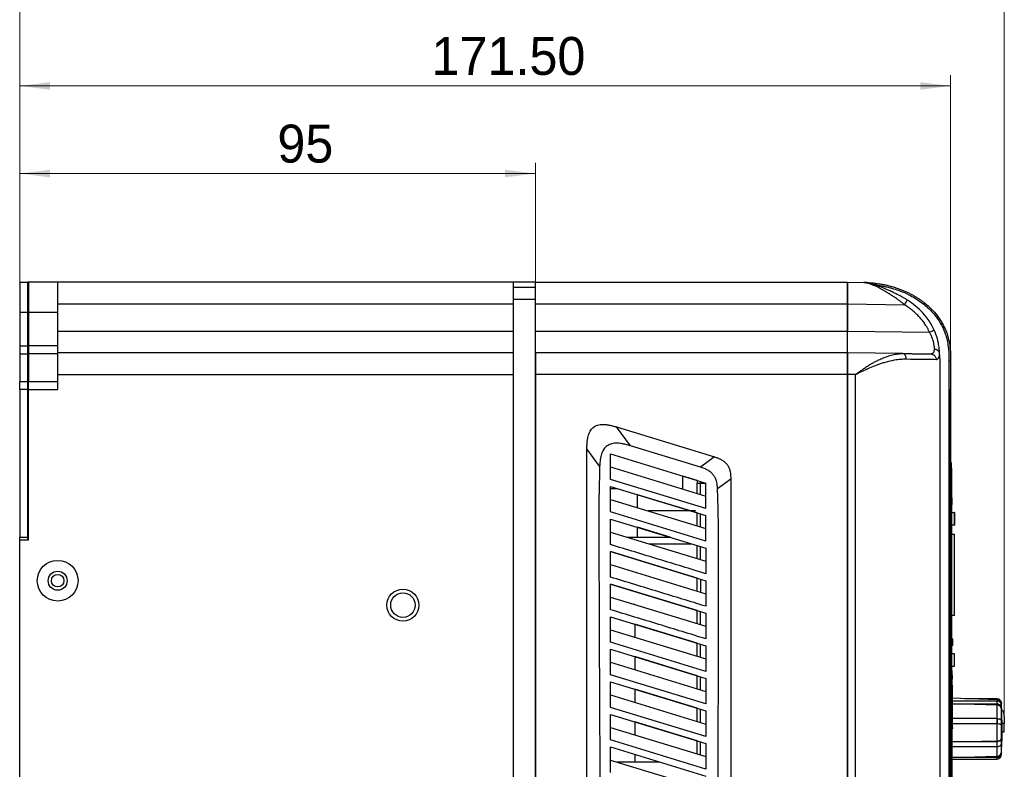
# Model space of a CAD drawing. Header units: millimetres. Extents: x 0 to 423, y 0 to 297.
# Tile 16 of 39: x 180 to 270, y 163 to 232. Entities that reach past the tile are written whole.
import ezdxf

# ---------------------------------------------------------------- set-up
doc = ezdxf.new("R2010")
doc.units = ezdxf.units.MM
doc.layers.add('实线', color=2, linetype='Continuous', lineweight=25)
doc.styles.add('SLDTEXTSTYLE16', font='ARIAL.TTF', dxfattribs={"width": 0.948})
doc.dimstyles.new('SLDDIMSTYLE0', dxfattribs={"dimtxt": 3.5, "dimasz": 2.8, "dimexe": 0, "dimexo": 0.0625, "dimgap": 0.875, "dimtad": 2, "dimlfac": 2, "dimrnd": 1e-09, "dimzin": 12, "dimdsep": 46, "dimtxsty": 'SLDTEXTSTYLE16', "dimsah": 1, "dimcen": 0.09, "dimadec": 0, "dimazin": 3, "dimtfac": 1, "dimtofl": 0, "dimtmove": 0, "dimatfit": 3, "dimfxl": 1, "dimfrac": 2, "dimtolj": 1, "dimtzin": 12, "dimarcsym": 0})
doc.dimstyles.new('SLDDIMSTYLE2', dxfattribs={"dimtxt": 3.5, "dimasz": 2.8, "dimexe": 0, "dimexo": 0.0625, "dimgap": 0.875, "dimtad": 2, "dimlfac": 2, "dimrnd": 1e-09, "dimzin": 4, "dimdsep": 46, "dimtxsty": 'SLDTEXTSTYLE16', "dimsah": 1, "dimcen": 0.09, "dimadec": 0, "dimazin": 1, "dimtfac": 1, "dimtofl": 0, "dimtmove": 0, "dimatfit": 3, "dimfxl": 1, "dimfrac": 2, "dimtolj": 1, "dimtzin": 12, "dimarcsym": 0})

# ---------------------------------------------------------------- blocks, each defined once
blk = doc.blocks.new('_D_5')
at = {"color": 7, "linetype": 'Continuous', "lineweight": 18, "true_color": 0xffffff}
for p, q in [((179.583, 198.073), (179.583, 218.468)), ((227.083, 206.408), (227.083, 218.468)), ((179.583, 217.468), (227.083, 217.468))]:
    blk.add_line(p, q, dxfattribs=at)
for points in [[(179.583, 217.468), (182.383, 217.118), (182.383, 217.818)], [(227.083, 217.468), (224.283, 217.818), (224.283, 217.118)]]:
    blk.add_solid(points, dxfattribs=at)
at = {"color": 7, "linetype": 'Continuous', "lineweight": 18, "true_color": 0xffffff, "insert": (203.318, 221.979), "char_height": 3.5, "attachment_point": 1, "style": 'SLDTEXTSTYLE16'}
blk.add_mtext('95', dxfattribs=at)
blk = doc.blocks.new('_D_6')
at = {"color": 7, "linetype": 'Continuous', "lineweight": 18, "true_color": 0xffffff}
for p, q in [((179.583, 205.208), (179.583, 226.541)), ((265.333, 200.708), (265.333, 226.541)), ((179.583, 225.541), (265.333, 225.541))]:
    blk.add_line(p, q, dxfattribs=at)
for points in [[(179.583, 225.541), (182.383, 225.191), (182.383, 225.891)], [(265.333, 225.541), (262.533, 225.891), (262.533, 225.191)]]:
    blk.add_solid(points, dxfattribs=at)
at = {"color": 7, "linetype": 'Continuous', "lineweight": 18, "true_color": 0xffffff, "insert": (217.518, 230.053), "char_height": 3.5, "attachment_point": 1, "style": 'SLDTEXTSTYLE16'}
blk.add_mtext('171.50', dxfattribs=at)
blk = doc.blocks.new('_D_7')
at = {"color": 7, "linetype": 'Continuous', "lineweight": 18, "true_color": 0xffffff}
for p, q in [((179.583, 184.208), (179.583, 236.468)), ((270.279, 166.945), (270.279, 236.468)), ((179.583, 235.468), (270.279, 235.468))]:
    blk.add_line(p, q, dxfattribs=at)
for points in [[(179.583, 235.468), (182.383, 235.118), (182.383, 235.818)], [(270.279, 235.468), (267.479, 235.818), (267.479, 235.118)]]:
    blk.add_solid(points, dxfattribs=at)
at = {"color": 7, "linetype": 'Continuous', "lineweight": 18, "true_color": 0xffffff, "insert": (220.86, 239.979), "char_height": 3.5, "attachment_point": 1, "style": 'SLDTEXTSTYLE16'}
blk.add_mtext('181', dxfattribs=at)

msp = doc.modelspace()

# ---------------------------------------------------------------- linework, layer by layer
at = {"layer": '实线', "color": 2, "linetype": 'Continuous', "lineweight": 25, "true_color": 0xffff00}
for p, q in [((179.5826, 207.4576), (179.5826, 204.7076)), ((179.5826, 207.4576), (180.3326, 207.4576)), ((180.3326, 204.7076), (180.3326, 207.4576)), ((180.3826, 207.4576), (180.3326, 207.4576)), ((180.3826, 207.4576), (180.3826, 204.7076)), ((183.0826, 207.4576), (180.3826, 207.4576)), ((183.0826, 204.7076), (183.0826, 207.4576)), ((225.0826, 207.4576), (183.0826, 207.4576)), ((225.0826, 206.9576), (225.0826, 207.4576)), ((227.0826, 207.4576), (225.0826, 207.4576)), ((225.0826, 205.9076), (225.0826, 206.9576)), ((227.0826, 206.9576), (225.0826, 206.9576)), ((227.0826, 206.9576), (227.0826, 207.4576)), ((227.0826, 207.4576), (255.8326, 207.4576)), ((227.0826, 205.9076), (227.0826, 206.9576)), ((255.8326, 207.4576), (257.3326, 207.4366)), ((180.3326, 206.1576), (180.3826, 206.1576)), ((225.0826, 205.9076), (227.0826, 205.9076)), ((225.0826, 81.0076), (225.0826, 205.9076)), ((227.0826, 81.0076), (227.0826, 205.9076)), ((183.0826, 205.4576), (225.0826, 205.4576)), ((227.0826, 205.4576), (255.8326, 205.4576)), ((255.8326, 205.4578), (255.8326, 202.9574)), ((255.8326, 205.4578), (261.093, 205.3843)), ((255.8326, 202.9576), (255.8326, 205.4576)), ((179.5826, 204.7076), (179.5826, 201.592)), ((179.5826, 204.7076), (180.3326, 204.7076)), ((180.3326, 201.592), (180.3326, 204.7076)), ((180.3826, 204.7076), (180.3826, 201.592)), ((180.3826, 204.7076), (183.0826, 204.7076)), ((183.0826, 201.592), (183.0826, 204.7076)), ((183.0826, 202.9576), (225.0826, 202.9576)), ((227.0826, 202.9576), (255.8326, 202.9576)), ((255.8326, 202.9574), (263.3833, 202.852)), ((179.5826, 201.592), (179.5826, 200.8586)), ((179.5826, 201.592), (180.3326, 201.592)), ((180.3326, 200.8586), (180.3326, 201.592)), ((180.3826, 201.592), (180.3826, 200.8586)), ((183.0826, 201.592), (180.3826, 201.592)), ((183.0826, 200.8586), (183.0826, 201.592)), ((179.5826, 200.8586), (179.5826, 198.3066)), ((179.5826, 200.8586), (180.3326, 200.8586)), ((180.3326, 198.3066), (180.3326, 200.8586)), ((180.3826, 200.8586), (180.3826, 198.3066)), ((183.0826, 200.8586), (180.3826, 200.8586)), ((225.0826, 200.9576), (183.0826, 200.9576)), ((183.0826, 198.3066), (183.0826, 200.8586)), ((255.8326, 200.9576), (227.0826, 200.9576)), ((260.9493, 200.8861), (255.8326, 200.9576)), ((263.5754, 200.8699), (263.5345, 200.85)), ((263.6, 200.8565), (263.7059, 200.8132)), ((264.3326, 200.4576), (264.3326, 139.4576)), ((265.1852, 200.2076), (265.1843, 139.4576)), ((265.3326, 200.2076), (265.3326, 139.4576)), ((183.0826, 198.9576), (225.0826, 198.9576)), ((255.8326, 198.9576), (227.0826, 198.9576)), ((227.0826, 198.9576), (227.0826, 87.9576)), ((255.8326, 87.9576), (255.8326, 198.9576)), ((255.8326, 198.956), (255.8326, 139.4576)), ((256.5826, 198.9486), (255.8326, 198.956)), ((256.5791, 139.4576), (256.5826, 198.9486)), ((179.5826, 197.5732), (179.5826, 198.3066)), ((179.5826, 198.3066), (180.3326, 198.3066)), ((180.3326, 197.5732), (180.3326, 198.3066)), ((180.3826, 197.5732), (180.3826, 198.3066)), ((180.3826, 198.3066), (183.0826, 198.3066)), ((183.0826, 197.5732), (183.0826, 198.3066)), ((179.5826, 197.5732), (179.5826, 183.9576)), ((180.3326, 197.5732), (179.5826, 197.5732)), ((180.3326, 183.9576), (180.3326, 197.5732)), ((180.3826, 183.7076), (180.3826, 197.5732)), ((180.3826, 197.5732), (183.0826, 197.5732)), ((265.3326, 197.6001), (265.241, 197.498)), ((265.2326, 196.4932), (265.3326, 196.4932)), ((265.2326, 191.6072), (265.2326, 196.4932)), ((235.8502, 192.3838), (234.5635, 194.1227)), ((234.5635, 194.1227), (243.5873, 191.3639)), ((242.3006, 190.4117), (235.8502, 192.3838)), ((233.006, 190.5161), (231.8325, 192.1019)), ((234.0061, 191.6405), (242.7826, 188.9572)), ((234.0061, 189.2875), (234.0061, 191.6405)), ((265.3326, 191.6072), (265.2326, 191.5046)), ((265.3326, 191.6072), (265.2326, 191.6072)), ((265.2326, 191.5046), (265.2326, 190.5072)), ((243.5873, 191.3638), (242.3006, 190.4117)), ((265.2326, 191.0072), (265.1826, 191.0072)), ((265.2326, 191.2572), (265.1851, 191.2572)), ((265.2326, 142.0072), (265.2326, 190.5072)), ((265.2326, 190.5072), (265.3326, 190.5072)), ((265.4326, 190.8322), (265.3326, 190.8322)), ((265.4326, 190.3322), (265.4326, 190.8322)), ((234.0061, 190.4379), (242.7826, 187.7547)), ((241.9826, 189.2018), (240.6826, 189.5993)), ((240.6826, 188.4566), (240.6826, 189.5993)), ((265.4326, 190.3322), (265.4326, 168.1072)), ((242.7826, 186.6047), (234.0061, 189.2875)), ((241.9826, 189.2018), (241.9826, 188.9576)), ((241.9826, 187.9993), (241.9826, 188.9576)), ((241.9826, 188.9576), (242.7826, 188.9576)), ((242.2826, 187.9075), (242.2826, 189.1101)), ((242.7826, 186.6047), (242.7826, 188.9572)), ((243.8657, 188.4426), (245.0827, 189.3431)), ((245.0826, 189.3431), (245.0829, 134.4071)), ((234.0061, 188.6405), (242.7826, 185.9572)), ((234.0061, 186.2876), (234.0061, 188.6405)), ((234.0061, 188.4566), (234.6074, 188.4566)), ((241.9826, 186.2018), (236.4926, 187.8803)), ((236.4926, 186.6882), (236.4926, 187.8803)), ((240.4866, 188.4566), (240.6826, 188.4566)), ((234.0061, 187.4379), (242.7826, 184.7547)), ((265.4826, 187.5822), (265.4326, 187.5822)), ((265.4826, 187.5056), (265.4326, 187.5056)), ((265.4826, 187.4928), (265.4326, 187.4928)), ((265.4826, 187.4673), (265.4326, 187.4673)), ((265.4826, 187.4545), (265.4326, 187.4545)), ((265.4826, 187.2503), (265.4326, 187.2503)), ((265.4826, 186.9822), (265.4326, 186.9822)), ((265.4826, 186.9822), (265.4826, 187.5822)), ((242.7826, 183.6046), (234.0061, 186.2876)), ((241.8326, 186.3816), (237.4611, 186.3816)), ((241.9826, 184.9993), (241.9826, 186.2018)), ((242.2826, 184.9075), (242.2826, 186.1101)), ((242.7826, 183.6046), (242.7826, 185.9572)), ((265.4326, 186.2322), (265.6826, 186.2322)), ((265.7326, 186.2322), (265.6826, 186.2322)), ((234.0061, 185.6405), (242.7826, 182.9572)), ((234.0061, 183.2871), (234.0061, 185.6405)), ((265.6826, 185.0822), (265.4326, 185.0822)), ((265.7326, 185.0822), (265.6826, 185.0822)), ((234.0061, 184.4379), (242.7826, 181.7547)), ((239.5106, 183.9576), (236.4926, 184.8803)), ((236.4926, 183.9576), (236.4926, 184.8803)), ((265.4326, 184.2572), (265.6826, 184.2572)), ((265.6826, 176.7572), (265.6826, 184.2572)), ((179.5826, 183.7076), (179.5826, 183.9576)), ((179.5826, 183.9576), (180.3326, 183.9576)), ((179.5826, 183.7076), (180.3826, 183.7076)), ((179.5826, 95.2076), (179.5826, 183.7076)), ((180.3326, 183.7076), (180.3326, 183.9576)), ((235.5772, 183.9576), (239.5106, 183.9576)), ((237.5397, 183.3576), (241.4731, 183.3576)), ((234.0061, 182.6405), (242.7826, 179.9572)), ((234.0061, 180.2872), (234.0061, 182.6405)), ((241.9826, 180.2018), (234.0061, 182.6405)), ((241.9826, 181.9993), (241.9826, 183.2018)), ((242.2826, 181.9075), (242.2826, 183.1101)), ((234.0061, 181.4379), (242.7826, 178.7547)), ((234.0061, 179.6405), (242.7826, 176.9572)), ((234.0061, 177.2873), (234.0061, 179.6405)), ((241.9826, 177.2018), (234.0061, 179.6405)), ((241.9826, 178.9993), (241.9826, 180.2018)), ((234.0061, 178.4379), (242.7826, 175.7547)), ((236.2326, 177.7801), (236.1576, 177.7801)), ((236.2326, 177.7801), (236.2326, 177.7572)), ((241.9826, 175.9993), (241.9826, 177.2018)), ((242.2826, 175.9076), (242.2826, 177.1101)), ((234.0061, 176.6405), (242.7826, 173.9572)), ((234.0061, 174.2874), (234.0061, 176.6405)), ((241.9826, 174.2018), (236.2326, 175.9598)), ((236.2326, 175.9598), (236.2326, 174.7572)), ((265.6826, 176.7572), (265.4326, 176.7572)), ((234.0061, 175.4379), (242.7826, 172.7547)), ((242.7826, 171.6044), (234.0061, 174.2874)), ((241.9826, 172.9993), (241.9826, 174.2018)), ((265.5326, 174.5822), (265.4326, 174.5822)), ((265.5326, 173.9822), (265.5326, 174.5822)), ((234.0061, 173.6405), (242.7826, 170.9572)), ((234.0061, 171.2874), (234.0061, 173.6405)), ((242.2826, 172.9076), (242.2826, 174.1101)), ((265.5326, 173.9822), (265.4326, 173.9822)), ((234.0061, 172.4379), (242.7826, 169.7547)), ((241.9826, 171.2018), (236.2326, 172.9598)), ((236.2326, 172.9598), (236.2326, 171.7572)), ((265.6826, 173.2322), (265.4326, 173.2322)), ((265.4326, 172.0822), (265.6826, 172.0822)), ((265.4576, 171.6072), (265.4326, 171.6072)), ((265.4576, 171.6072), (265.4576, 171.2572)), ((265.4826, 171.2572), (265.4826, 171.6822)), ((242.7826, 168.6044), (234.0061, 171.2874)), ((234.0061, 170.6405), (242.7826, 167.9572)), ((234.0061, 168.2874), (234.0061, 170.6405)), ((241.9826, 169.9993), (241.9826, 171.2018)), ((242.2826, 169.9076), (242.2826, 171.1101)), ((265.4826, 170.8572), (265.4326, 170.8572)), ((265.4826, 170.6322), (265.4326, 170.6322)), ((265.4576, 170.6322), (265.4576, 170.485)), ((265.4826, 170.6322), (265.4826, 170.7702)), ((265.4826, 170.4939), (265.4826, 170.6322)), ((241.9826, 168.2018), (236.2326, 169.9598)), ((236.2326, 169.9598), (236.2326, 168.7572)), ((265.4576, 170.485), (265.4326, 170.485)), ((265.4576, 170.485), (265.4576, 169.2294)), ((265.4826, 170.4564), (265.4826, 170.4939)), ((234.0061, 169.4379), (242.7826, 166.7547)), ((269.6272, 168.9857), (265.4326, 169.1322)), ((269.604, 168.8691), (265.4326, 168.8691)), ((265.4576, 169.2294), (265.4576, 168.1072)), ((266.6428, 169.0899), (269.604, 169.0899)), ((269.604, 168.8691), (269.604, 168.6191)), ((269.6272, 168.9197), (269.6272, 168.9857)), ((270.0032, 168.7269), (270.0094, 168.6317)), ((242.7826, 165.6043), (234.0061, 168.2875)), ((241.9826, 166.9993), (241.9826, 168.2018)), ((242.2826, 166.9076), (242.2826, 168.1101)), ((269.6272, 168.4917), (265.4326, 168.6191)), ((265.4326, 168.6191), (269.604, 168.6191)), ((265.4326, 168.1072), (265.4326, 167.277)), ((265.4326, 168.1072), (265.4576, 168.1072)), ((265.4576, 168.1072), (265.4576, 142.1822)), ((269.6272, 168.6581), (269.6272, 168.5357)), ((269.6272, 167.2389), (269.6272, 168.4917)), ((270.0032, 168.5436), (270.0032, 168.2936)), ((270.0125, 168.4149), (270.0125, 168.6103)), ((270.0125, 167.1412), (270.0125, 168.1649)), ((234.0061, 167.6405), (242.7826, 164.9572)), ((234.0061, 165.2875), (234.0061, 167.6405)), ((241.9826, 165.2018), (236.2326, 166.9598)), ((236.2326, 166.9598), (236.2326, 165.7572)), ((265.4326, 167.277), (265.4326, 166.794)), ((269.604, 167.277), (265.4326, 167.277)), ((269.604, 167.277), (269.604, 166.794)), ((269.6272, 167.2614), (269.6272, 166.7648)), ((270.0032, 167.1797), (270.0032, 166.6967)), ((234.0061, 166.4379), (242.7826, 163.7547)), ((265.4326, 166.794), (269.604, 166.794)), ((265.4326, 166.794), (265.4326, 165.1167)), ((269.6272, 166.7559), (265.4326, 166.794)), ((269.6272, 165.1903), (269.6272, 166.7559)), ((270.0125, 165.3789), (270.0125, 166.6583)), ((270.2792, 166.8127), (270.0792, 166.8127)), ((270.0808, 166.0197), (270.2808, 166.0197)), ((242.7826, 162.6043), (234.0061, 165.2875)), ((241.9826, 163.9993), (241.9826, 165.2018)), ((242.2826, 163.9076), (242.2826, 165.1101)), ((265.4326, 165.1167), (269.6272, 165.1903)), ((265.4326, 165.1167), (265.4326, 164.6837)), ((269.604, 165.1167), (265.4326, 165.1167)), ((269.604, 165.1167), (269.604, 164.6837)), ((269.6272, 165.1731), (269.6272, 165.0957)), ((270.0032, 165.3046), (270.0032, 164.8716)), ((234.0061, 164.6405), (242.7826, 161.9572)), ((234.0061, 162.2875), (234.0061, 164.6405)), ((265.4326, 164.6837), (269.604, 164.6837)), ((265.4326, 164.6837), (265.4326, 163.6539)), ((269.6272, 163.7959), (269.6272, 164.7573)), ((270.0125, 164.1604), (270.0125, 164.9459)), ((234.0061, 163.4379), (242.7826, 160.7547)), ((236.2326, 163.9598), (236.2326, 163.2576)), ((265.4326, 163.6539), (269.6272, 163.7959)), ((265.4326, 163.6539), (265.4326, 163.5244)), ((269.604, 163.6539), (265.4326, 163.6539)), ((265.4326, 163.4822), (266.6428, 163.5244)), ((265.4326, 163.5244), (269.604, 163.5244)), ((265.4326, 163.5244), (265.4326, 163.4822)), ((269.6272, 163.6665), (269.2533, 163.6539)), ((269.604, 163.6539), (269.604, 163.5244)), ((270.0032, 164.0169), (270.0032, 163.8874)), ((270.0081, 163.9648), (270.0125, 164.0041)), ((270.0125, 164.0041), (270.0125, 164.031)), ((234.596, 163.2576), (238.5293, 163.2576))]:
    msp.add_line(p, q, dxfattribs=at)
for centre, radius in [((183.0826, 179.9576), 1.875), ((183.0826, 179.9576), 0.875), ((183.0826, 179.9576), 0.575), ((214.8826, 177.7076), 1.475), ((214.8826, 177.7076), 1.125)]:
    msp.add_circle(centre, radius, dxfattribs=at)
for centre, radius, start, end in [((269.6132, 168.5859), 0.4, 3.487335, 88), ((241.6302, 166.4295), 28.4516, 4.001471, 4.261341), ((241.6302, 166.1795), 28.4516, 4.001471, 4.261341)]:
    msp.add_arc(centre, radius, start, end, dxfattribs=at)
for points, knots in [([(255.8326, 205.4576), (255.8326, 205.7194), (255.8326, 205.9811), (255.8326, 206.4648), (255.8326, 206.6867), (255.8326, 207.0569), (255.8326, 207.2052), (255.8326, 207.4055), (255.8326, 207.4576), (255.8326, 207.4576)], [0, 0, 0, 0, 0.25, 0.25, 0.5, 0.5, 0.75, 0.75, 1, 1, 1, 1]), ([(255.8326, 207.4576), (255.8326, 207.4571), (255.8326, 207.4561), (255.8326, 207.4478), (255.8326, 207.4349), (255.8326, 207.4168), (255.8326, 207.394), (255.8326, 207.3664), (255.8326, 207.3343), (255.8326, 207.2979), (255.8326, 207.2573), (255.8326, 207.2127), (255.8326, 207.1643), (255.8326, 207.1123), (255.8326, 207.057), (255.8326, 206.9984), (255.8326, 206.9369), (255.8326, 206.8508), (255.8326, 206.7349), (255.8326, 206.5832), (255.8326, 206.419), (255.8326, 206.2434), (255.8326, 206.0577), (255.8326, 205.8636), (255.8326, 205.6626), (255.8326, 205.5264), (255.8326, 205.4578)], [0, 0, 0, 0, 0.0328608, 0.0655073, 0.0979397, 0.1301578, 0.1621617, 0.1939515, 0.2255272, 0.2568887, 0.2880361, 0.3189695, 0.3496888, 0.3801941, 0.4104854, 0.4405627, 0.4704261, 0.5000755, 0.5595708, 0.6199215, 0.6811279, 0.7431901, 0.8061082, 0.8698825, 0.934513, 1, 1, 1, 1]), ([(257.3326, 207.4366), (257.4879, 207.4245), (257.7944, 207.4005), (258.12, 207.2908), (258.2806, 207.2367)], [0, 0, 0, 0, 0.5069882, 1, 1, 1, 1]), ([(261.3554, 205.8055), (261.3136, 205.832), (261.234, 205.8823), (261.1189, 205.9517), (261.0149, 206.0125), (260.922, 206.0653), (260.8403, 206.1107), (260.6958, 206.1895), (260.4724, 206.306), (260.197, 206.4423), (259.8933, 206.5871), (259.6047, 206.7197), (259.3028, 206.8541), (258.9613, 207.0023), (258.6353, 207.1338), (258.3292, 207.2416), (258.0459, 207.3312), (257.7747, 207.396), (257.5449, 207.4255), (257.4364, 207.4332), (257.3839, 207.4354), (257.3581, 207.4362), (257.3453, 207.4364), (257.338, 207.4366), (257.3344, 207.4366), (257.3326, 207.4366)], [0, 0, 0, 0, 0.0315878, 0.0601711, 0.0858172, 0.1085801, 0.1285039, 0.1456249, 0.2139645, 0.2902219, 0.3440282, 0.4326155, 0.4984541, 0.5640552, 0.6847068, 0.743299, 0.7975359, 0.902705, 0.9523637, 0.9764359, 0.9882814, 0.9941565, 0.9970822, 0.9985421, 1, 1, 1, 1]), ([(261.093, 205.3843), (261.0568, 205.4133), (260.9862, 205.4697), (260.8824, 205.5515), (260.7837, 205.6285), (260.6899, 205.7004), (260.5429, 205.8111), (260.3314, 205.9638), (260.0504, 206.1531), (259.7581, 206.3377), (259.4678, 206.5138), (259.187, 206.681), (258.844, 206.8804), (258.4486, 207.0964), (258.1004, 207.2553), (257.8601, 207.3406), (257.7144, 207.3829), (257.5782, 207.4128), (257.4509, 207.4318), (257.3715, 207.435), (257.3326, 207.4366)], [0, 0, 0, 0, 0.0282522, 0.0551181, 0.0805982, 0.1046931, 0.1274035, 0.193268, 0.264981, 0.3371939, 0.4095302, 0.4804128, 0.5486204, 0.6730988, 0.7936657, 0.8383911, 0.8813616, 0.9226012, 0.9621371, 1, 1, 1, 1]), ([(257.3326, 207.4366), (257.4065, 207.4352), (257.5533, 207.4322), (257.772, 207.4218), (257.9875, 207.4072), (258.1997, 207.3882), (258.4087, 207.3652), (258.6143, 207.3382), (258.8165, 207.3075), (259.0152, 207.2731), (259.2103, 207.2353), (259.4018, 207.1942), (259.5896, 207.1501), (259.7738, 207.103), (259.9543, 207.0531), (260.1311, 207.0006), (260.3041, 206.9456), (260.4733, 206.8883), (260.6388, 206.8288), (260.8004, 206.7673), (260.9581, 206.7039), (261.112, 206.6387), (261.2619, 206.5719), (261.408, 206.5035), (261.5502, 206.4338), (261.6884, 206.3628), (261.8228, 206.2908), (261.9533, 206.2177), (262.08, 206.1437), (262.2029, 206.069), (262.3219, 205.9937), (262.4372, 205.9179), (262.5488, 205.8417), (262.6568, 205.7652), (262.7611, 205.6886), (262.8618, 205.612), (263.1435, 205.39), (263.5744, 205.0032), (264.0932, 204.4138), (264.5131, 203.8), (264.8346, 203.1754), (265.0776, 202.5231), (265.2424, 201.8174), (265.3273, 201.0349), (265.3308, 200.4903), (265.3326, 200.2076)], [0, 0, 0, 0, 0.0183047, 0.03637308, 0.05420472, 0.07179925, 0.08915639, 0.10627597, 0.12315788, 0.13980212, 0.15620874, 0.17237791, 0.18830985, 0.20400484, 0.21946325, 0.2346855, 0.24967203, 0.26442302, 0.27893706, 0.29321266, 0.30724863, 0.32104411, 0.33459852, 0.34791154, 0.36098307, 0.37381322, 0.38640229, 0.3987507, 0.41085904, 0.42272796, 0.43435822, 0.44575064, 0.45690606, 0.46782537, 0.47850944, 0.48895914, 0.4991753, 0.56733019, 0.63200281, 0.69320176, 0.75102824, 0.80553897, 0.86519169, 0.93000464, 1, 1, 1, 1]), ([(257.3326, 207.4366), (257.5497, 207.4137), (257.8439, 207.3826), (258.1923, 207.1989), (258.2837, 207.1507)], [0, 0, 0, 0, 0.7376774, 1, 1, 1, 1]), ([(258.41, 207.2131), (258.4998, 207.2001), (258.6869, 207.1733), (258.9775, 207.1237), (259.3152, 207.0578), (259.6871, 206.9724), (260.1491, 206.846), (260.754, 206.6412), (261.6157, 206.2637), (262.6245, 205.6545), (263.5896, 204.8085), (264.2082, 204.0135), (264.6057, 203.3127), (264.8458, 202.7555), (265.0202, 202.1272), (265.1067, 201.6184), (265.1536, 201.1995), (265.1781, 200.8637), (265.1893, 200.5322), (265.1865, 200.3089), (265.1852, 200.2076)], [0, 0, 0, 0, 0.0252284, 0.0525319, 0.0819055, 0.1208603, 0.1585461, 0.2149845, 0.2981865, 0.4195851, 0.5409366, 0.6528568, 0.6975296, 0.7646249, 0.8208341, 0.8783333, 0.9078514, 0.937947, 0.9718622, 1, 1, 1, 1]), ([(261.093, 205.3843), (261.1246, 205.4338), (261.1933, 205.5417), (261.2885, 205.693), (261.3465, 205.7876), (261.3559, 205.8052), (261.3554, 205.8055)], [-0.0000041, -0.0000041, -0.0000041, -0.0000041, 0.2500733, 0.5054985, 0.7609238, 1.0000006, 1.0000006, 1.0000006, 1.0000006]), ([(263.3833, 202.852), (263.3674, 202.8886), (263.3355, 202.9626), (263.2827, 203.0724), (263.2259, 203.1825), (263.1648, 203.2926), (263.0996, 203.403), (262.9815, 203.5907), (262.7983, 203.8508), (262.5301, 204.1787), (262.2274, 204.4979), (261.9264, 204.7707), (261.6404, 205.0002), (261.3753, 205.1962), (261.1884, 205.3207), (261.093, 205.3843)], [0, 0, 0, 0, 0.034614, 0.0697728, 0.1055097, 0.1418565, 0.1788432, 0.2164986, 0.3339118, 0.4540698, 0.5831722, 0.714536, 0.805545, 0.9006466, 1, 1, 1, 1]), ([(255.8326, 200.9576), (255.8326, 200.9576), (255.8326, 201.0096), (255.8326, 201.21), (255.8326, 201.3583), (255.8326, 201.7285), (255.8326, 201.9504), (255.8326, 202.4341), (255.8326, 202.6958), (255.8326, 202.9576)], [0, 0, 0, 0, 0.25, 0.25, 0.5, 0.5, 0.75, 0.75, 1, 1, 1, 1]), ([(255.8326, 201.5433), (255.8326, 201.5671), (255.8326, 201.6147), (255.8326, 201.6908), (255.8326, 201.7705), (255.8326, 201.8539), (255.8326, 201.9407), (255.8326, 202.0309), (255.8326, 202.1243), (255.8326, 202.2207), (255.8326, 202.3197), (255.8326, 202.4213), (255.8326, 202.5252), (255.8326, 202.631), (255.8326, 202.7386), (255.8326, 202.8476), (255.8326, 202.9207), (255.8326, 202.9574)], [0, 0, 0, 0, 0.0632572, 0.1270012, 0.191232, 0.2559498, 0.3211546, 0.3868465, 0.4530255, 0.5196916, 0.586845, 0.6544857, 0.7226137, 0.7912291, 0.8603319, 0.9299222, 1, 1, 1, 1]), ([(263.3833, 202.852), (263.4369, 202.8756), (263.4944, 202.9011), (263.6056, 202.9504), (263.6588, 202.9741), (263.7465, 203.0134), (263.7808, 203.0289), (263.8244, 203.0488), (263.8339, 203.0535), (263.8338, 203.0538)], [0, 0, 0, 0, 0.25, 0.25, 0.5, 0.5, 0.75, 0.75, 1, 1, 1, 1]), ([(263.3833, 202.852), (263.3987, 202.8236), (263.4293, 202.7671), (263.4721, 202.6809), (263.5126, 202.5943), (263.5504, 202.5073), (263.5833, 202.4269), (263.6214, 202.3254), (263.6704, 202.1811), (263.7268, 201.9805), (263.7696, 201.7784), (263.7995, 201.597), (263.8172, 201.4573), (263.8272, 201.3515), (263.8302, 201.2984), (263.8314, 201.2775)], [0, 0, 0, 0, 0.0514196, 0.102683, 0.1537809, 0.2047027, 0.2554375, 0.2946141, 0.3817842, 0.5073803, 0.6494279, 0.7557066, 0.8660493, 0.9474416, 1, 1, 1, 1]), ([(264.3216, 200.8977), (264.3206, 200.9154), (264.3182, 200.9604), (264.3126, 201.0475), (264.303, 201.1718), (264.2846, 201.3585), (264.2545, 201.5891), (264.214, 201.8242), (264.1558, 202.1003), (264.0922, 202.3418), (264.0121, 202.5941), (263.9402, 202.8007), (263.8728, 202.9611), (263.8338, 203.0538)], [0, 0, 0, 0, 0.032801, 0.0830181, 0.1509302, 0.2368381, 0.3701541, 0.4815844, 0.5560105, 0.7353658, 0.7909734, 0.8791964, 1, 1, 1, 1]), ([(255.8326, 200.9576), (255.8326, 200.9581), (255.8326, 200.9591), (255.8326, 200.9673), (255.8326, 200.9803), (255.8326, 200.9984), (255.8326, 201.0212), (255.8326, 201.0488), (255.8326, 201.0809), (255.8326, 201.1173), (255.8326, 201.1579), (255.8326, 201.2025), (255.8326, 201.2509), (255.8326, 201.3029), (255.8326, 201.3582), (255.8326, 201.4168), (255.8326, 201.4782), (255.8326, 201.5216), (255.8326, 201.5433)], [0, 0, 0, 0, 0.0657123, 0.1309962, 0.1958515, 0.2602785, 0.324277, 0.3878472, 0.4509891, 0.5137027, 0.5759881, 0.6378454, 0.6992745, 0.7602755, 0.8208486, 0.8809936, 0.9407107, 1, 1, 1, 1]), ([(227.0826, 200.9576), (227.0826, 200.9576), (227.0826, 200.9055), (227.0826, 200.7052), (227.0826, 200.5569), (227.0826, 200.1867), (227.0826, 199.9648), (227.0826, 199.4811), (227.0826, 199.2194), (227.0826, 198.9576)], [0, 0, 0, 0, 0.25, 0.25, 0.5, 0.5, 0.75, 0.75, 1, 1, 1, 1]), ([(255.8326, 198.9576), (255.8326, 199.2194), (255.8326, 199.4811), (255.8326, 199.9648), (255.8326, 200.1867), (255.8326, 200.5569), (255.8326, 200.7052), (255.8326, 200.9055), (255.8326, 200.9576), (255.8326, 200.9576)], [0, 0, 0, 0, 0.25, 0.25, 0.5, 0.5, 0.75, 0.75, 1, 1, 1, 1]), ([(255.8326, 200.9576), (255.8326, 200.9571), (255.8326, 200.9561), (255.8326, 200.9478), (255.8326, 200.9349), (255.8326, 200.9168), (255.8326, 200.894), (255.8326, 200.8664), (255.8326, 200.8343), (255.8326, 200.7979), (255.8326, 200.7573), (255.8326, 200.7127), (255.8326, 200.6643), (255.8326, 200.6123), (255.8326, 200.557), (255.8326, 200.4984), (255.8326, 200.4369), (255.8326, 200.2192), (255.8327, 199.751), (255.8326, 199.2244), (255.8326, 198.9566), (255.8326, 198.956)], [0, 0, 0, 0, 0.0329417, 0.0656687, 0.098181, 0.1304785, 0.1625612, 0.1944293, 0.2260828, 0.2575216, 0.2887457, 0.3197553, 0.3505503, 0.3811308, 0.4114967, 0.4416481, 0.471585, 0.5013075, 0.743537, 0.9994428, 1, 1, 1, 1]), ([(256.5826, 198.9486), (256.6224, 198.9794), (256.7029, 199.0417), (256.8255, 199.1345), (256.9512, 199.2279), (257.0799, 199.3214), (257.2116, 199.415), (257.3463, 199.5083), (257.484, 199.601), (257.6691, 199.7219), (257.9096, 199.8715), (258.1916, 200.0345), (258.4963, 200.1968), (258.8339, 200.3607), (259.1506, 200.4951), (259.4548, 200.6076), (259.7104, 200.6907), (259.9843, 200.7649), (260.2377, 200.8207), (260.4844, 200.8602), (260.7214, 200.8841), (260.874, 200.8855), (260.9493, 200.8861)], [0, 0, 0, 0, 0.0280763, 0.0567096, 0.0859017, 0.1156539, 0.1459678, 0.1768447, 0.2082859, 0.2402926, 0.3032259, 0.3715533, 0.4308005, 0.5083424, 0.5985499, 0.6439695, 0.7135286, 0.7718279, 0.8310463, 0.8888011, 0.9451119, 1, 1, 1, 1]), ([(260.9493, 200.8861), (260.9813, 200.8857), (261.0156, 200.8746), (261.0818, 200.8253), (261.1134, 200.7871), (261.1652, 200.6896), (261.1853, 200.6307), (261.2104, 200.5082), (261.2156, 200.4449), (261.215, 200.3862)], [0, 0, 0, 0, 0.25, 0.25, 0.5, 0.5, 0.75, 0.75, 1, 1, 1, 1]), ([(260.9493, 200.8861), (261.0055, 200.8854), (261.1171, 200.8838), (261.28, 200.8815), (261.4376, 200.8793), (261.5897, 200.8772), (261.7363, 200.8752), (261.9681, 200.8719), (262.2707, 200.8677), (262.616, 200.8629), (262.9158, 200.8587), (263.129, 200.8557), (263.2782, 200.8536), (263.3758, 200.8523), (263.4623, 200.8511), (263.5106, 200.8504), (263.5345, 200.85)], [0, 0, 0, 0, 0.0497917, 0.0986883, 0.1467134, 0.193892, 0.2402504, 0.2858165, 0.4183064, 0.5463628, 0.6657103, 0.7843054, 0.8405323, 0.8951449, 0.948259, 1, 1, 1, 1]), ([(263.8314, 201.2775), (263.8152, 201.1491), (263.786, 200.9166), (263.6405, 200.8843), (263.5754, 200.8699)], [0, 0, 0, 0, 0.55231123, 1, 1, 1, 1]), ([(263.7061, 200.8131), (263.749, 200.7945), (263.7906, 200.7684), (263.8649, 200.7033), (263.8975, 200.6644), (263.9752, 200.5365), (263.9987, 200.4379), (263.9986, 200.3501)], [0, 0, 0, 0, 0.25, 0.25, 0.5, 0.5, 1, 1, 1, 1]), ([(264.3216, 200.8976), (264.3211, 200.9043), (264.32, 200.9183), (264.3161, 200.9424), (264.3089, 200.9723), (264.297, 201.0069), (264.2739, 201.0562), (264.2347, 201.1105), (264.1837, 201.1573), (264.137, 201.1898), (264.0863, 201.2201), (264.0301, 201.2434), (263.9705, 201.2592), (263.9244, 201.2671), (263.8778, 201.2727), (263.8467, 201.2759), (263.8314, 201.2775)], [0, 0, 0, 0, 0.0368305, 0.0785654, 0.1255386, 0.1891729, 0.2543175, 0.3792176, 0.502209, 0.5642099, 0.6258916, 0.7505264, 0.8142077, 0.8764608, 0.9389424, 1, 1, 1, 1]), ([(263.9986, 200.3501), (264.0116, 200.3503), (264.0374, 200.3507), (264.0721, 200.3566), (264.1035, 200.366), (264.1318, 200.3791), (264.1571, 200.3954), (264.1797, 200.4147), (264.1999, 200.4367), (264.2179, 200.4611), (264.2391, 200.4964), (264.2616, 200.5468), (264.2834, 200.6179), (264.3005, 200.7), (264.3134, 200.792), (264.3189, 200.8625), (264.3216, 200.8976)], [0, 0, 0, 0, 0.0640008, 0.12618767, 0.18660619, 0.24529452, 0.302285, 0.35760549, 0.41128038, 0.46333153, 0.51377885, 0.61204465, 0.70974193, 0.8069172, 0.9036378, 1, 1, 1, 1]), ([(264.3326, 200.4576), (264.3325, 200.4931), (264.3322, 200.5646), (264.3301, 200.6769), (264.3267, 200.7881), (264.3231, 200.8634), (264.3214, 200.8976)], [0, 0, 0, 0, 0.2451806, 0.4936361, 0.7699709, 1, 1, 1, 1]), ([(256.5826, 198.9486), (256.584, 198.9494), (256.5867, 198.9509), (256.5921, 198.9539), (256.6017, 198.9591), (256.6208, 198.9696), (256.6593, 198.9905), (256.7369, 199.0321), (256.8952, 199.1148), (257.2252, 199.2788), (257.7208, 199.5041), (258.228, 199.7171), (258.6467, 199.8758), (258.9866, 199.9954), (259.5, 200.153), (260.0044, 200.2729), (260.466, 200.3439), (260.7356, 200.3721), (260.9836, 200.3869), (261.1399, 200.3864), (261.215, 200.3862)], [0, 0, 0, 0, 0.0008925, 0.0017852, 0.0035715, 0.0071474, 0.0143127, 0.0286993, 0.0577153, 0.1168686, 0.2408501, 0.3732296, 0.4413416, 0.5092187, 0.5913828, 0.7704596, 0.8340804, 0.8935131, 0.9488071, 1, 1, 1, 1]), ([(265.1852, 200.2076), (265.2008, 200.2076), (265.2367, 200.2076), (265.2895, 200.2076), (265.3258, 200.2076), (265.3326, 200.2076), (265.3326, 200.2076)], [0.0000117, 0.0000117, 0.0000117, 0.0000117, 0.2218194, 0.4812252, 0.7406309, 1.0000207, 1.0000207, 1.0000207, 1.0000207]), ([(265.241, 197.498), (265.2411, 197.4981), (265.2411, 197.4914), (265.2413, 197.4659), (265.2414, 197.4466), (265.2408, 197.3958), (265.2405, 197.3646), (265.2403, 197.2916), (265.2402, 197.2493), (265.239, 197.1101), (265.238, 196.998), (265.236, 196.7569), (265.2341, 196.6254), (265.2326, 196.4932)], [0, 0, 0, 0, 0.125, 0.125, 0.25, 0.25, 0.375, 0.375, 0.5, 0.5, 0.75, 0.75, 1, 1, 1, 1]), ([(231.8326, 192.1019), (231.8329, 192.1681), (231.8336, 192.2967), (231.8406, 192.4842), (231.8521, 192.6608), (231.8734, 192.8778), (231.9118, 193.1269), (231.9978, 193.4676), (232.1278, 193.7594), (232.309, 193.9839), (232.4581, 194.1149), (232.6276, 194.2189), (232.8957, 194.3259), (233.2131, 194.364), (233.5644, 194.3462), (233.8718, 194.3011), (234.2094, 194.2267), (234.4409, 194.1587), (234.5635, 194.1227)], [0, 0, 0, 0, 0.0455645, 0.0886293, 0.1292272, 0.1673973, 0.2388798, 0.3025216, 0.4094639, 0.455207, 0.500348, 0.5455465, 0.5915154, 0.6983133, 0.7620597, 0.8338335, 0.9120135, 1, 1, 1, 1]), ([(235.8502, 192.3838), (235.775, 192.4064), (235.6302, 192.4497), (235.4192, 192.505), (235.1858, 192.5581), (234.932, 192.6018), (234.6515, 192.6269), (234.3874, 192.6235), (234.0617, 192.5764), (233.7669, 192.4563), (233.533, 192.2603), (233.3372, 192.0207), (233.1957, 191.7253), (233.1035, 191.3937), (233.0541, 191.1211), (233.0215, 190.8248), (233.0114, 190.624), (233.006, 190.5161)], [0, 0, 0, 0, 0.0549105, 0.105725, 0.152507, 0.2222968, 0.2856973, 0.3492542, 0.4065162, 0.5155448, 0.5657936, 0.6187513, 0.7309777, 0.7915519, 0.8593474, 0.9244758, 1, 1, 1, 1]), ([(233.0882, 134.4068), (233.0546, 134.5835), (232.9871, 134.9388), (232.8918, 135.4761), (232.8, 136.0202), (232.7123, 136.5713), (232.6284, 137.1293), (232.5485, 137.6943), (232.4725, 138.2662), (232.4004, 138.8451), (232.3031, 139.6818), (232.1907, 140.7733), (232.0774, 142.1215), (231.9892, 143.4947), (231.9252, 144.883), (231.8813, 146.3278), (231.845, 148.333), (231.8359, 150.7213), (231.835, 154.0032), (231.835, 157.4883), (231.8358, 161.3654), (231.8377, 166.5576), (231.8376, 173.5583), (231.8364, 182.5662), (231.8339, 188.8572), (231.8326, 192.1019)], [0, 0, 0, 0, 0.0093383, 0.0187828, 0.0283342, 0.0379934, 0.0477611, 0.057638, 0.0676249, 0.0777225, 0.0879314, 0.1113676, 0.1347002, 0.1581814, 0.1828256, 0.2068675, 0.2332419, 0.2869699, 0.3308871, 0.4036743, 0.467949, 0.5322238, 0.6733083, 0.8314978, 1, 1, 1, 1]), ([(233.006, 190.5161), (232.9964, 190.1224), (232.9765, 189.3095), (232.9472, 188.0571), (232.931, 186.6073), (232.9256, 184.9363), (232.934, 182.9742), (232.9474, 179.829), (232.9631, 175.0431), (232.9964, 168.0763), (233.0376, 159.1539), (233.0645, 150.2665), (233.0772, 143.0594), (233.0832, 138.2673), (233.0865, 135.7214), (233.0882, 134.4068)], [0, 0, 0, 0, 0.021059, 0.0434788, 0.0669865, 0.0985882, 0.1328274, 0.1719014, 0.26676, 0.3887261, 0.5444054, 0.7438041, 0.8638854, 0.9297208, 1, 1, 1, 1]), ([(243.5873, 191.3639), (243.6335, 191.3494), (243.7235, 191.3212), (243.8534, 191.2746), (243.975, 191.2261), (244.0881, 191.1754), (244.193, 191.1225), (244.351, 191.0323), (244.5488, 190.8881), (244.7546, 190.6588), (244.9123, 190.3938), (245.0038, 190.1258), (245.0532, 189.8649), (245.0788, 189.6135), (245.0813, 189.4363), (245.0826, 189.3431)], [0, 0, 0, 0, 0.0525925, 0.102556, 0.1499523, 0.1948541, 0.2373467, 0.2775306, 0.3926529, 0.5016012, 0.6103128, 0.7256583, 0.8074097, 0.8986548, 1, 1, 1, 1]), ([(243.8657, 188.4426), (243.8634, 188.487), (243.8588, 188.5739), (243.8467, 188.701), (243.8308, 188.822), (243.811, 188.937), (243.7872, 189.0458), (243.7391, 189.224), (243.6475, 189.4603), (243.4743, 189.7331), (243.2447, 189.9614), (242.9712, 190.1451), (242.6516, 190.2969), (242.4234, 190.3716), (242.3006, 190.4118)], [0, 0, 0, 0, 0.0487402, 0.095362, 0.1399273, 0.1825048, 0.2231719, 0.2620157, 0.3847799, 0.4993259, 0.613448, 0.7370727, 0.8585622, 1, 1, 1, 1]), ([(243.8484, 134.407), (243.8513, 134.4085), (243.8569, 134.4113), (243.8626, 134.4187), (243.8658, 134.4281), (243.8693, 134.4416), (243.8724, 134.4615), (243.8753, 134.4951), (243.8764, 134.5483), (243.876, 134.6539), (243.8752, 134.8403), (243.8754, 135.5646), (243.8752, 136.7307), (243.8763, 140.6067), (243.8821, 146.4853), (243.8945, 153.8769), (243.9123, 160.373), (243.93, 165.422), (243.9429, 169.5093), (243.9517, 173.355), (243.9607, 177.3475), (243.961, 180.7964), (243.962, 183.0128), (243.9559, 184.3473), (243.9441, 185.4916), (243.9278, 186.363), (243.9115, 186.9995), (243.8978, 187.4757), (243.8839, 187.8786), (243.8727, 188.2045), (243.8678, 188.3697), (243.8657, 188.4426)], [0, 0, 0, 0, 0.0001782, 0.0003454, 0.000502, 0.0007246, 0.0011202, 0.0016199, 0.0025939, 0.0040723, 0.0074794, 0.0129417, 0.0442763, 0.0722055, 0.2280811, 0.3705663, 0.4824922, 0.5886605, 0.6508355, 0.7093795, 0.8021407, 0.8724684, 0.9008404, 0.9251872, 0.9465506, 0.9643742, 0.9735717, 0.981896, 0.9908263, 0.9959528, 1, 1, 1, 1]), ([(265.6826, 185.0822), (265.6826, 185.0822), (265.6826, 185.0971), (265.6826, 185.1548), (265.6826, 185.1974), (265.6826, 185.3038), (265.6826, 185.3676), (265.6826, 185.5067), (265.6826, 185.5819), (265.6826, 185.7325), (265.6826, 185.8077), (265.6826, 185.9468), (265.6826, 186.0105), (265.6826, 186.117), (265.6826, 186.1596), (265.6826, 186.2172), (265.6826, 186.2322), (265.6826, 186.2322)], [0, 0, 0, 0, 0.125, 0.125, 0.25, 0.25, 0.375, 0.375, 0.5, 0.5, 0.625, 0.625, 0.75, 0.75, 0.875, 0.875, 1, 1, 1, 1]), ([(265.7326, 185.0822), (265.7326, 185.0822), (265.7326, 185.0971), (265.7326, 185.1548), (265.7326, 185.1974), (265.7326, 185.3038), (265.7326, 185.3676), (265.7326, 185.5067), (265.7326, 185.5819), (265.7326, 185.7325), (265.7326, 185.8077), (265.7326, 185.9468), (265.7326, 186.0105), (265.7326, 186.117), (265.7326, 186.1596), (265.7326, 186.2172), (265.7326, 186.2322), (265.7326, 186.2322)], [0, 0, 0, 0, 0.125, 0.125, 0.25, 0.25, 0.375, 0.375, 0.5, 0.5, 0.625, 0.625, 0.75, 0.75, 0.875, 0.875, 1, 1, 1, 1]), ([(242.7826, 180.6046), (241.3472, 181.0435), (238.4218, 181.9382), (235.4962, 182.8319), (234.0061, 183.2871)], [0, 0, 0, 0, 0.4906742, 1, 1, 1, 1]), ([(242.7826, 182.9572), (242.7826, 182.5691), (242.7826, 181.7849), (242.7826, 181.0007), (242.7826, 180.6046)], [0, 0, 0, 0, 0.4949308, 1, 1, 1, 1]), ([(242.7826, 177.6045), (241.3423, 178.045), (238.4169, 178.9397), (235.4913, 179.8335), (234.0061, 180.2872)], [0, 0, 0, 0, 0.4923364, 1, 1, 1, 1]), ([(242.2826, 180.1101), (242.2826, 180.0809), (242.2826, 179.949), (242.2826, 179.5377), (242.2826, 179.1505), (242.2826, 178.9569)], [0, 0, 0, 0, 0.124588, 0.562294, 1, 1, 1, 1]), ([(242.7826, 179.9572), (242.7826, 179.5689), (242.7826, 178.7846), (242.7826, 178.0004), (242.7826, 177.6045)], [0, 0, 0, 0, 0.4952115, 1, 1, 1, 1]), ([(242.7826, 174.6045), (241.3385, 175.0461), (238.4131, 175.9408), (235.4874, 176.8347), (234.0061, 177.2873)], [0, 0, 0, 0, 0.4936495, 1, 1, 1, 1]), ([(242.7826, 176.9572), (242.7826, 176.5687), (242.7826, 175.7844), (242.7826, 175.0002), (242.7826, 174.6045)], [0, 0, 0, 0, 0.4954523, 1, 1, 1, 1]), ([(242.7826, 173.9572), (242.7826, 173.5685), (242.7826, 172.7842), (242.7826, 172), (242.7826, 171.6044)], [0, 0, 0, 0, 0.4956683, 1, 1, 1, 1]), ([(265.6826, 172.0822), (265.6826, 172.0822), (265.6826, 172.0971), (265.6826, 172.1548), (265.6826, 172.1974), (265.6826, 172.3038), (265.6826, 172.3676), (265.6826, 172.5067), (265.6826, 172.5819), (265.6826, 172.7325), (265.6826, 172.8077), (265.6826, 172.9468), (265.6826, 173.0105), (265.6826, 173.117), (265.6826, 173.1596), (265.6826, 173.2172), (265.6826, 173.2322), (265.6826, 173.2322)], [0, 0, 0, 0, 0.125, 0.125, 0.25, 0.25, 0.375, 0.375, 0.5, 0.5, 0.625, 0.625, 0.75, 0.75, 0.875, 0.875, 1, 1, 1, 1]), ([(242.7826, 170.9572), (242.7826, 170.5683), (242.7826, 169.784), (242.7826, 168.9998), (242.7826, 168.6044)], [0, 0, 0, 0, 0.4958643, 1, 1, 1, 1]), ([(265.4826, 171.2572), (265.4826, 171.2446), (265.4826, 171.2195), (265.4826, 171.1822), (265.4826, 171.1455), (265.4826, 171.096), (265.4826, 171.036), (265.4826, 170.9725), (265.4826, 170.9204), (265.4826, 170.8839), (265.4826, 170.8612), (265.4826, 170.8585), (265.4826, 170.8572)], [0, 0, 0, 0, 0.060243, 0.1199994, 0.1798082, 0.2402069, 0.3699548, 0.5001294, 0.6298775, 0.7600523, 0.8799221, 1, 1, 1, 1]), ([(265.5076, 166.4362), (265.5076, 166.9161), (265.5076, 167.9118), (265.5076, 169.2129), (265.5076, 170.0325), (265.5076, 170.3757), (265.5076, 170.2917), (265.5076, 170.2842)], [0, 0, 0, 0, 0.2353979, 0.4884468, 0.7414958, 0.9768937, 1, 1, 1, 1]), ([(269.604, 169.0899), (269.6548, 169.0899), (269.7045, 169.0807), (269.7982, 169.0446), (269.8413, 169.0181), (269.9509, 168.9182), (269.9967, 168.8248), (270.0032, 168.7269)], [0, 0, 0, 0, 0.25, 0.25, 0.5, 0.5, 1, 1, 1, 1]), ([(270.0032, 168.5436), (269.9999, 168.5875), (269.9873, 168.6299), (269.9444, 168.7091), (269.9145, 168.7448), (269.8049, 168.8345), (269.7056, 168.8691), (269.604, 168.8691)], [0, 0, 0, 0, 0.25, 0.25, 0.5, 0.5, 1, 1, 1, 1]), ([(242.7826, 167.9572), (242.7826, 167.5682), (242.7826, 166.7839), (242.7826, 165.9996), (242.7826, 165.6043)], [0, 0, 0, 0, 0.4960421, 1, 1, 1, 1]), ([(269.604, 168.6191), (269.6548, 168.6191), (269.7045, 168.6108), (269.7982, 168.5785), (269.8413, 168.5547), (269.9509, 168.4652), (269.9967, 168.3814), (270.0032, 168.2936)], [0, 0, 0, 0, 0.25, 0.25, 0.5, 0.5, 1, 1, 1, 1]), ([(270.0125, 168.1649), (270.0095, 168.2079), (269.9975, 168.2495), (269.9566, 168.3276), (269.928, 168.3629), (269.8224, 168.4527), (269.7266, 168.4887), (269.6272, 168.4917)], [0, 0, 0, 0, 0.25, 0.25, 0.5, 0.5, 1, 1, 1, 1]), ([(270.0611, 166.7977), (270.0649, 167.3068), (270.0692, 167.8801), (270.0182, 168.4504), (270.0125, 168.5143)], [0, 0, 0, 0, 0.8880551, 1, 1, 1, 1]), ([(270.035, 168.0339), (270.0408, 168.0321), (270.0651, 168.0242), (270.1017, 168.0057), (270.1427, 167.9791), (270.1742, 167.9488), (270.1918, 167.9218), (270.2006, 167.8992), (270.2026, 167.8878), (270.2036, 167.8821)], [0, 0, 0, 0, 0.0572434, 0.2414102, 0.4308064, 0.6170093, 0.8084793, 0.903904, 1, 1, 1, 1]), ([(269.6272, 167.2389), (269.6769, 167.2384), (269.7252, 167.2356), (269.8161, 167.2255), (269.8575, 167.2183), (269.963, 167.1915), (270.0065, 167.1669), (270.0125, 167.1412)], [0, 0, 0, 0, 0.25, 0.25, 0.5, 0.5, 1, 1, 1, 1]), ([(269.8688, 167.2147), (269.8697, 167.2143), (269.8793, 167.2106), (269.8959, 167.2024), (269.9186, 167.1902), (269.9391, 167.1767), (269.9575, 167.1625), (269.9732, 167.1475), (269.9837, 167.136), (269.9881, 167.1292), (269.989, 167.1278)], [0, 0, 0, 0, 0.0159822, 0.1703368, 0.3257447, 0.4844509, 0.6442865, 0.8006065, 0.9579894, 1, 1, 1, 1]), ([(270.0792, 166.8127), (270.076, 166.9785), (270.0719, 167.1843), (270.0517, 167.3897), (270.0477, 167.4296)], [0, 0, 0, 0, 0.8058147, 1, 1, 1, 1]), ([(265.5076, 166.4362), (265.5076, 166.4199), (265.5076, 166.387), (265.5076, 166.3515), (265.5076, 166.3297), (265.5076, 166.3135), (265.5076, 166.3063), (265.5076, 166.3074), (265.5076, 166.3076)], [0, 0, 0, 0, 0.2412427, 0.485627, 0.6110245, 0.7338224, 0.972092, 1, 1, 1, 1]), ([(270.0125, 166.6583), (270.0095, 166.6711), (269.9975, 166.6835), (269.9566, 166.7069), (269.928, 166.7174), (269.8224, 166.7443), (269.7266, 166.755), (269.6272, 166.7559)], [0, 0, 0, 0, 0.25, 0.25, 0.5, 0.5, 1, 1, 1, 1]), ([(270.012, 164.3059), (270.0497, 164.8328), (270.0924, 165.4286), (270.0776, 166.0251), (270.0759, 166.0941)], [0, 0, 0, 0, 0.8842969, 1, 1, 1, 1]), ([(270.0792, 166.0766), (270.0796, 166.0486), (270.08, 166.0306), (270.0808, 166.0161), (270.0811, 166.0198), (270.082, 166.0628), (270.0823, 166.135), (270.0823, 166.2808), (270.0822, 166.334), (270.0819, 166.4444), (270.0817, 166.501), (270.0808, 166.6616), (270.08, 166.7566), (270.0792, 166.8127)], [0, 0, 0, 0, 0.125, 0.125, 0.25, 0.25, 0.5, 0.5, 0.625, 0.625, 0.75, 0.75, 1, 1, 1, 1]), ([(270.2808, 166.02), (270.2808, 166.02), (270.281, 166.0202), (270.2811, 166.024), (270.2814, 166.0331), (270.2816, 166.0482), (270.2818, 166.0688), (270.282, 166.0929), (270.2821, 166.1222), (270.2822, 166.1531), (270.2823, 166.18), (270.2823, 166.2053), (270.2823, 166.2353), (270.2823, 166.2739), (270.2822, 166.3189), (270.2821, 166.3655), (270.282, 166.4128), (270.2818, 166.4608), (270.2816, 166.5083), (270.2814, 166.5552), (270.2811, 166.6009), (270.2809, 166.644), (270.2806, 166.6852), (270.2802, 166.7233), (270.2799, 166.7544), (270.2797, 166.7778), (270.2795, 166.7965), (270.2793, 166.8087), (270.2792, 166.8127)], [0, 0, 0, 0, 0.0249539, 0.0577639, 0.089421, 0.1538107, 0.1866204, 0.2182766, 0.2826648, 0.3154736, 0.3364537, 0.3787196, 0.400024, 0.4316794, 0.4960656, 0.5288735, 0.5605289, 0.6249151, 0.657723, 0.6893787, 0.7537657, 0.7865739, 0.8182305, 0.882619, 0.9154281, 0.9364135, 0.9786901, 1, 1, 1, 1]), ([(270.0032, 165.3046), (269.9999, 165.2793), (269.9873, 165.2548), (269.9444, 165.2091), (269.9145, 165.1885), (269.8049, 165.1367), (269.7056, 165.1167), (269.604, 165.1167)], [0, 0, 0, 0, 0.25, 0.25, 0.5, 0.5, 1, 1, 1, 1]), ([(269.6272, 165.1903), (269.6769, 165.1911), (269.7252, 165.1966), (269.8161, 165.2161), (269.8575, 165.2301), (269.963, 165.2818), (270.0065, 165.3293), (270.0125, 165.3789)], [0, 0, 0, 0, 0.25, 0.25, 0.5, 0.5, 1, 1, 1, 1]), ([(242.7826, 164.9572), (242.7826, 164.568), (242.7826, 163.7837), (242.7826, 162.9994), (242.7826, 162.6043)], [0, 0, 0, 0, 0.4962044, 1, 1, 1, 1]), ([(269.604, 164.6837), (269.6548, 164.6837), (269.7045, 164.6885), (269.7982, 164.7072), (269.8413, 164.7209), (269.9509, 164.7726), (269.9967, 164.821), (270.0032, 164.8716)], [0, 0, 0, 0, 0.25, 0.25, 0.5, 0.5, 1, 1, 1, 1]), ([(270.0032, 164.0169), (269.9999, 163.9679), (269.9873, 163.9206), (269.9444, 163.8323), (269.9145, 163.7924), (269.8049, 163.6925), (269.7056, 163.6539), (269.604, 163.6539)], [0, 0, 0, 0, 0.25, 0.25, 0.5, 0.5, 1, 1, 1, 1]), ([(269.604, 163.5244), (269.6548, 163.5244), (269.7045, 163.5337), (269.7982, 163.5697), (269.8413, 163.5963), (269.9509, 163.6961), (269.9967, 163.7896), (270.0032, 163.8874)], [0, 0, 0, 0, 0.25, 0.25, 0.5, 0.5, 1, 1, 1, 1]), ([(269.6272, 163.7959), (269.6769, 163.7976), (269.7252, 163.8081), (269.8161, 163.8459), (269.8575, 163.8728), (269.963, 163.9728), (270.0065, 164.0645), (270.0125, 164.1604)], [0, 0, 0, 0, 0.25, 0.25, 0.5, 0.5, 1, 1, 1, 1])]:
    msp.add_open_spline(points, degree=3, knots=knots, dxfattribs=at)
for points in [[(263.8338, 203.0538), (263.3154, 204.229), (262.3881, 205.145), (261.3554, 205.8055)], [(263.5345, 200.85), (263.5896, 200.8493), (263.6489, 200.8379), (263.7061, 200.8131)], [(263.5345, 200.85), (263.5896, 200.8493), (263.6489, 200.8379), (263.7061, 200.8131)], [(261.215, 200.3862), (262.3974, 200.3705), (263.4843, 200.3566), (263.9986, 200.3501)], [(270.2036, 167.8821), (270.2489, 167.526), (270.2741, 167.1695), (270.2792, 166.8127)], [(270.0125, 167.1412), (270.0095, 167.1541), (270.0064, 167.1669), (270.0032, 167.1797)], [(270.0032, 166.6967), (270.0064, 166.6839), (270.0095, 166.6711), (270.0125, 166.6583)], [(270.0125, 165.3789), (270.0095, 165.3542), (270.0064, 165.3294), (270.0032, 165.3046)], [(270.0032, 164.8716), (270.0064, 164.8964), (270.0095, 164.9212), (270.0125, 164.9459)], [(270.0125, 164.1604), (270.0095, 164.1126), (270.0064, 164.0647), (270.0032, 164.0169)], [(270.0032, 163.8874), (270.0064, 163.9353), (270.0095, 163.9831), (270.0125, 164.031)]]:
    msp.add_open_spline(points, degree=3, dxfattribs=at)

# ---------------------------------------------------------------- dimensions: what is measured, and where the dimension line sits
at = {"color": 7, "linetype": 'Continuous', "lineweight": 18, "true_color": 0xffffff}
dim = msp.add_linear_dim(base=(270.2792, 235.4677), p1=(179.5826, 183.7076), p2=(270.2792, 166.4447), text='181', dimstyle='SLDDIMSTYLE0', dxfattribs=at)
dim.commit()
dim.dimension.update_dxf_attribs({"geometry": '_D_7', "text_midpoint": (224.8701, 235.4677), "dimtype": 160})
for base, p1, p2, dimstyle, picture, middle in [((265.3326, 225.5412), (179.5826, 204.7076), (265.3326, 200.2076), 'SLDDIMSTYLE2', '_D_6', (224.8701, 225.5412)), ((227.0826, 217.4677), (179.5826, 197.5732), (227.0826, 205.9076), 'SLDDIMSTYLE0', '_D_5', (205.9915, 217.4677))]:
    dim = msp.add_linear_dim(base=base, p1=p1, p2=p2, dimstyle=dimstyle, dxfattribs=at)
    dim.commit()
    dim.dimension.update_dxf_attribs({"geometry": picture, "text_midpoint": middle, "dimtype": 160})

doc.saveas('drawing.dxf')
